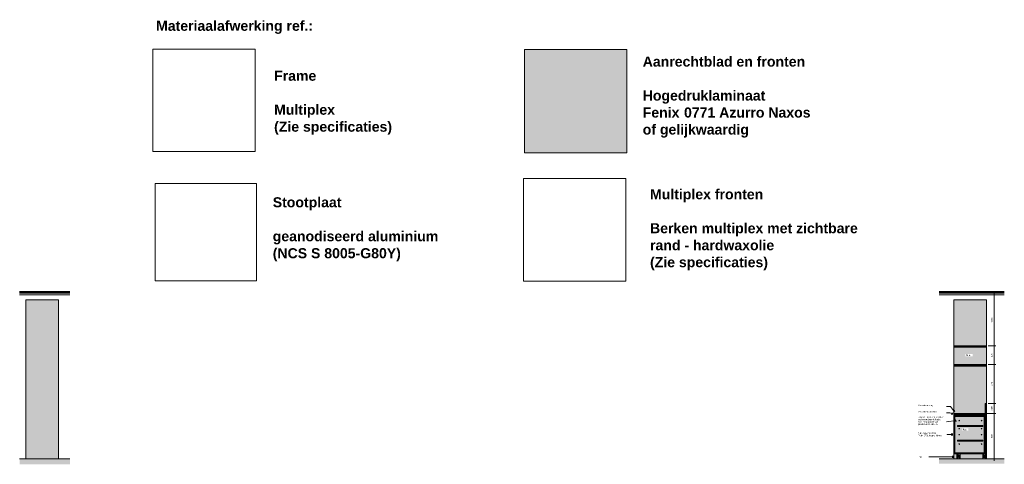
# Model space of a CAD drawing. Header units: millimetres. Extents: x 117981 to 165143, y 10338 to 94007.
# Tile 4 of 5: x 145571 to 165143, y 10540 to 19369. Entities that reach past the tile are written whole.
import ezdxf

# ---------------------------------------------------------------- set-up
doc = ezdxf.new("R2010")
doc.units = ezdxf.units.MM
for name, pattern in [('Dash', [6.35, 3.175, -3.175]), ('Hidden', [7.14375, 4.7625, -2.38125]), ('Overhead xxSmall', [2.579688, 1.5875, -0.992188])]:
    doc.linetypes.add(name, pattern=pattern)
for name, color, linetype, lineweight in [('0-3', 90, 'Continuous', 5), ('A----M-', 8, 'Continuous', 5), ('A----M--20', 8, 'Continuous', 5), ('A09-G--', 8, 'Dash', 5), ('A09-NT--1', 10, 'Continuous', 50), ('A09-NT--2', 90, 'Continuous', 13), ('A09-NT--3', 7, 'Continuous', 13), ('A09-NT--4', 7, 'Continuous', 5), ('A23-----1', 9, 'Continuous', 5), ('A23-----3', 250, 'Continuous', 13), ('A35-----1', 50, 'Continuous', 25), ('A35-----2', 250, 'Continuous', 13), ('A99----', 1, 'Continuous', 5), ('A99-----2', 1, 'Overhead xxSmall', 13), ('A99-----3', 1, 'Continuous', 13), ('A99-----5', 1, 'Continuous', 18), ('Detail Items', 1, 'Continuous', 5), ('Detail Items-1', 7, 'Continuous', 5), ('Detail Items-2', 155, 'Continuous', 5), ('Detail Items-3', 1, 'Hidden', 5)]:
    doc.layers.add(name, color=color, linetype=linetype, lineweight=lineweight)
doc.styles.add('Arial_1', font='arial.ttf', dxfattribs={"height": 30})
doc.styles.add('Arial_3', font='arial.ttf', dxfattribs={"height": 36})
doc.styles.add('Arial_B_1', font='arialbd.ttf', dxfattribs={"height": 200})
doc.dimstyles.new('TD_Diagonal_1_8_mm', dxfattribs={"dimscale": 304.8, "dimtxt": 36.729338, "dimasz": 0.026247, "dimexe": 0.098425, "dimexo": 0.098425, "dimgap": 0.059055, "dimtad": 1, "dimdec": 0, "dimzin": 0, "dimdsep": 46, "dimtxsty": 'Arial_3', "dimblk1": 'OBLIQUE', "dimblk2": 'OBLIQUE', "dimsah": 1, "dimcen": 0.09, "dimdle": 0.131234, "dimazin": 2, "dimtfac": 1, "dimtdec": 4, "dimtix": 1, "dimtmove": 0, "dimatfit": 3, "dimfxl": 1, "dimtvp": 1, "dimtfill": 1, "dimtolj": 1, "dimtzin": 0, "dimarcsym": 2})
picture_1 = doc.add_image_def('image1.jpg', size_in_pixel=(1021, 1021))
picture_2 = doc.add_image_def('image2.png', size_in_pixel=(527, 505))
pattern_1 = [(45, (164494.855, 11201.816), (-7.07107, 7.07107), [])]

# ---------------------------------------------------------------- blocks, each defined once
blk = doc.blocks.new('HSR-D_ABT_ARCH_Interieur_rvt-5-P1 Pantry - Elevation D')
at = {"layer": 'A23-----1'}
blk.add_hatch(color=256, dxfattribs=at).paths.add_polyline_path([(-92594, 10540), (-92594, 10650), (-93593, 10650), (-93593, 10540)])
at = {"layer": 'A23-----3'}
blk.add_line((-92594, 10650), (-93593, 10650), dxfattribs=at)
at = {"layer": 'A35-----1'}
for p, q in [((-92594, 13967), (-93593, 13967)), ((-92594, 13940), (-93593, 13940))]:
    blk.add_line(p, q, dxfattribs=at)
at = {"layer": 'A35-----2'}
blk.add_line((-93593, 13905), (-92594, 13905), dxfattribs=at)
blk = doc.blocks.new('HSR-D_ABT_ARCH_Interieur_rvt-6-Detail 48')
at = {"layer": 'A23-----1'}
blk.add_hatch(color=256, dxfattribs=at).paths.add_polyline_path([(92524, 10554), (93821, 10554), (93821, 10650), (92524, 10650)])
at = {"layer": 'A23-----3'}
for p, q in [((92878, 10650), (92524, 10650)), ((93395, 10650), (92941, 10650)), ((93821, 10650), (93470, 10650))]:
    blk.add_line(p, q, dxfattribs=at)
at = {"layer": 'A35-----1'}
for p, q in [((93821, 13967), (92524, 13967)), ((93821, 13940), (92524, 13940))]:
    blk.add_line(p, q, dxfattribs=at)
at = {"layer": 'A35-----2'}
blk.add_line((92524, 13905), (93821, 13905), dxfattribs=at)
blk = doc.blocks.new('Afstandsklods - Afstandsklods-18300582-Detail 48')
at = {"layer": 'Detail Items'}
for p, q in [((92896, 10750), (92941, 10750)), ((92896, 10750), (92896, 10650)), ((92941, 10650), (92896, 10750)), ((92896, 10650), (92941, 10750)), ((92896, 10650), (92941, 10650)), ((92941, 10750), (92941, 10650))]:
    blk.add_line(p, q, dxfattribs=at)
at = {"layer": 'Detail Items-3'}
for p, q in [((92896, 10750), (92941, 10750)), ((92896, 10650), (92896, 10750)), ((92941, 10750), (92896, 10650)), ((92941, 10650), (92896, 10750)), ((92941, 10650), (92896, 10650)), ((92941, 10750), (92941, 10650))]:
    blk.add_line(p, q, dxfattribs=at)
blk = doc.blocks.new('DIMBLOCK29-Detail 48')
at = {"layer": 'A----M--20'}
for p, q in [((164918, 13905), (164973, 13905)), ((164943, 13905), (164918, 13905)), ((164943, 13945), (164943, 12895)), ((164822, 12895), (164973, 12895)), ((164943, 12895), (164822, 12895))]:
    blk.add_line(p, q, dxfattribs=at)
at = {"layer": 'A----M--20', "lineweight": 35}
for p, q in [((164943, 13905), (164939, 13909)), ((164943, 13905), (164947, 13901)), ((164943, 12895), (164939, 12899)), ((164943, 12895), (164947, 12891))]:
    blk.add_line(p, q, dxfattribs=at)
at = {"layer": 'A----M--20', "color": 0, "insert": (164878, 13345), "char_height": 36, "width": 132.9, "attachment_point": 1, "rotation": 90, "line_spacing_factor": 0.941778, "style": 'Arial_3', "bg_fill": 3, "box_fill_scale": 1.25, "bg_fill_color": 256, "bg_fill_true_color": 13158600, "bg_fill_transparency": 0}
blk.add_mtext('1010', dxfattribs=at)
blk = doc.blocks.new('_Oblique')
at = {"color": 0, "linetype": 'ByBlock', "lineweight": -2}
blk.add_line((-0.5, -0.5), (0.5, 0.5), dxfattribs=at)
blk = doc.blocks.new('DIMBLOCK30-Detail 48')
at = {"layer": 'A----M--20'}
for p, q in [((164822, 12895), (164973, 12895)), ((164943, 12895), (164822, 12895)), ((164943, 12895), (164943, 12520)), ((164822, 12520), (164973, 12520)), ((164943, 12520), (164822, 12520))]:
    blk.add_line(p, q, dxfattribs=at)
at = {"layer": 'A----M--20', "lineweight": 35}
for p, q in [((164943, 12895), (164939, 12899)), ((164943, 12895), (164947, 12891)), ((164943, 12520), (164939, 12524)), ((164943, 12520), (164947, 12516))]:
    blk.add_line(p, q, dxfattribs=at)
at = {"layer": 'A----M--20', "color": 0, "insert": (164878, 12666), "char_height": 36, "width": 99.68, "attachment_point": 1, "rotation": 90, "line_spacing_factor": 0.941778, "style": 'Arial_3', "bg_fill": 3, "box_fill_scale": 1.25, "bg_fill_color": 256, "bg_fill_true_color": 13158600, "bg_fill_transparency": 0}
blk.add_mtext('375', dxfattribs=at)
blk = doc.blocks.new('DIMBLOCK31-Detail 48')
at = {"layer": 'A----M--20'}
for p, q in [((164822, 12520), (164973, 12520)), ((164943, 12520), (164822, 12520)), ((164943, 12520), (164943, 11750)), ((164822, 11750), (164973, 11750)), ((164943, 11750), (164822, 11750))]:
    blk.add_line(p, q, dxfattribs=at)
at = {"layer": 'A----M--20', "lineweight": 35}
for p, q in [((164943, 12520), (164939, 12524)), ((164943, 12520), (164947, 12516)), ((164943, 11750), (164939, 11754)), ((164943, 11750), (164947, 11746))]:
    blk.add_line(p, q, dxfattribs=at)
at = {"layer": 'A----M--20', "color": 0, "insert": (164878, 12093), "char_height": 36, "width": 99.68, "attachment_point": 1, "rotation": 90, "line_spacing_factor": 0.941778, "style": 'Arial_3', "bg_fill": 3, "box_fill_scale": 1.25, "bg_fill_color": 256, "bg_fill_true_color": 13158600, "bg_fill_transparency": 0}
blk.add_mtext('770', dxfattribs=at)
blk = doc.blocks.new('DIMBLOCK32-Detail 48')
at = {"layer": 'A----M--20'}
for p, q in [((164822, 11750), (164973, 11750)), ((164943, 11750), (164822, 11750)), ((164943, 11750), (164943, 11550)), ((164792, 11550), (164973, 11550)), ((164943, 11550), (164792, 11550))]:
    blk.add_line(p, q, dxfattribs=at)
at = {"layer": 'A----M--20', "lineweight": 35}
for p, q in [((164943, 11750), (164939, 11754)), ((164943, 11750), (164947, 11746)), ((164943, 11550), (164939, 11554)), ((164943, 11550), (164947, 11546))]:
    blk.add_line(p, q, dxfattribs=at)
at = {"layer": 'A----M--20', "color": 0, "insert": (164878, 11608), "char_height": 36, "width": 99.68, "attachment_point": 1, "rotation": 90, "line_spacing_factor": 0.941778, "style": 'Arial_3', "bg_fill": 3, "box_fill_scale": 1.25, "bg_fill_color": 256, "bg_fill_true_color": 13158600, "bg_fill_transparency": 0}
blk.add_mtext('200', dxfattribs=at)
blk = doc.blocks.new('DIMBLOCK33-Detail 48')
at = {"layer": 'A----M--20'}
for p, q in [((164792, 11550), (164973, 11550)), ((164943, 11550), (164792, 11550)), ((164943, 11550), (164943, 10610)), ((164918, 10650), (164973, 10650)), ((164943, 10650), (164918, 10650))]:
    blk.add_line(p, q, dxfattribs=at)
at = {"layer": 'A----M--20', "lineweight": 35}
for p, q in [((164943, 11550), (164939, 11554)), ((164943, 11550), (164947, 11546)), ((164943, 10650), (164939, 10654)), ((164943, 10650), (164947, 10646))]:
    blk.add_line(p, q, dxfattribs=at)
at = {"layer": 'A----M--20', "color": 0, "insert": (164878, 11058), "char_height": 36, "width": 99.68, "attachment_point": 1, "rotation": 90, "line_spacing_factor": 0.941778, "style": 'Arial_3', "bg_fill": 3, "box_fill_scale": 1.25, "bg_fill_color": 256, "bg_fill_true_color": 13158600, "bg_fill_transparency": 0}
blk.add_mtext('900', dxfattribs=at)

msp = doc.modelspace()

# ---------------------------------------------------------------- hatches: boundary and pattern name
at = {"layer": 'Detail Items-1'}
msp.add_hatch(color=256, dxfattribs=at).paths.add_polyline_path([(146343.3, 10650), (146343.3, 13805), (145693.3, 13805), (145693.3, 10650)])
h = msp.add_hatch(color=256, dxfattribs=at)
h.paths.add_polyline_path([(164199.9, 10650), (164199.9, 10750), (164141.9, 10750), (164141.9, 10650), (164161.5, 10650)])
h.paths.add_polyline_path([(164716.9, 10650), (164716.9, 10750), (164262.9, 10750), (164262.9, 10650)])
h.paths.add_polyline_path([(164217.9, 10768), (164743.9, 10768), (164743.9, 11492), (164159.9, 11492), (164159.9, 10768), (164199.9, 10768)])
h.paths.add_polyline_path([(164148.5, 11458.7), (164153.8, 11458.7), (164153.8, 11500), (164159.9, 11500), (164159.9, 11510), (164141.9, 11510), (164141.9, 11470), (164143.2, 11470), (164148.5, 11464.7)])
h.paths.add_polyline_path([(164761.9, 11550), (164761.9, 11750), (164791.9, 11750), (164791.9, 12490), (164141.9, 12490), (164141.9, 11550), (164217.9, 11550)])
h.paths.add_polyline_path([(164791.9, 12520), (164791.9, 12864.8), (164141.9, 12864.8), (164141.9, 12520)])
h.paths.add_polyline_path([(164141.9, 12894.8), (164791.9, 12894.8), (164791.9, 13805), (164141.9, 13805)])
h = msp.add_hatch(dxfattribs=at)
h.set_pattern_fill('FP_4', color=256, style=0, pattern_type=2)
h.set_pattern_definition(pattern_1)
h.paths.add_polyline_path([(164791.9, 12864.8), (164791.9, 12894.8), (164141.9, 12894.8), (164141.9, 12864.8)])
h = msp.add_hatch(dxfattribs=at)
h.set_pattern_fill('FP_4', color=256, style=0, pattern_type=2)
h.set_pattern_definition(pattern_1)
h.paths.add_polyline_path([(164791.9, 12490), (164791.9, 12520), (164141.9, 12520), (164141.9, 12490)])
h = msp.add_hatch(dxfattribs=at)
h.set_pattern_fill('FP_4', color=256, style=0, pattern_type=2)
h.set_pattern_definition(pattern_1)
h.paths.add_polyline_path([(164791.9, 10650), (164791.9, 11750), (164761.9, 11750), (164761.9, 10650)])
h = msp.add_hatch(dxfattribs=at)
h.set_pattern_fill('FP_4', color=256, style=0, pattern_type=2)
h.set_pattern_definition(pattern_1)
h.paths.add_polyline_path([(164761.9, 11510), (164761.9, 11550), (164141.9, 11550), (164141.9, 11510), (164217.9, 11510)])
h = msp.add_hatch(dxfattribs=at)
h.set_pattern_fill('FP_4', color=256, style=0, pattern_type=2)
h.set_pattern_definition(pattern_1)
h.paths.add_polyline_path([(164148.5, 10750), (164159.9, 10750), (164159.9, 11500), (164153.8, 11500), (164153.8, 11458.7), (164148.5, 11458.7), (164148.5, 11464.7), (164143.2, 11470), (164141.9, 11470), (164141.9, 10750)])
h = msp.add_hatch(dxfattribs=at)
h.set_pattern_fill('FP_4', color=256, style=0, pattern_type=2)
h.set_pattern_definition(pattern_1)
h.paths.add_polyline_path([(164217.9, 11492), (164761.9, 11492), (164761.9, 11510), (164159.9, 11510), (164159.9, 11492), (164199.9, 11492)])
h = msp.add_hatch(dxfattribs=at)
h.set_pattern_fill('FP_4', color=256, style=0, pattern_type=2)
h.set_pattern_definition(pattern_1)
h.paths.add_polyline_path([(164743.9, 10768), (164761.9, 10768), (164761.9, 11492), (164743.9, 11492)])
h = msp.add_hatch(dxfattribs=at)
h.set_pattern_fill('FP_4', color=256, style=0, pattern_type=2)
h.set_pattern_definition(pattern_1)
h.paths.add_polyline_path([(164217.9, 10750), (164761.9, 10750), (164761.9, 10768), (164159.9, 10768), (164159.9, 10750), (164199.9, 10750)])
h = msp.add_hatch(dxfattribs=at)
h.set_pattern_fill('FP_4', color=256, style=0, pattern_type=2)
h.set_pattern_definition(pattern_1)
h.paths.add_polyline_path([(164217.9, 10650), (164217.9, 10750), (164199.9, 10750), (164199.9, 10650)])
at = {"layer": 'Detail Items-2'}
msp.add_hatch(color=256, dxfattribs=at).paths.add_polyline_path([(157640, 16728), (157640, 18778.6), (155607, 18778.6), (155607, 16728)])

# ---------------------------------------------------------------- linework, layer by layer
at = {"layer": 'A09-NT--1'}
for p, q in [((164123.1, 11542.3), (164094.3, 11550.7)), ((164155.5, 11580.9), (164137.4, 11604.8)), ((164189.1, 11406.5), (164159.3, 11402.8)), ((164119.8, 11134.2), (164089.8, 11134.2)), ((164136.4, 10685.2), (164106.4, 10685.2))]:
    msp.add_line(p, q, dxfattribs=at)
at = {"layer": 'A09-NT--2'}
for p, q in [((164076.3, 11685.6), (163997.1, 11685.6)), ((164123.1, 11542.3), (164060.1, 11560.6)), ((164155.5, 11580.9), (164076.3, 11685.6)), ((164189.1, 11406.5), (163997.1, 11382.7)), ((164119.8, 11134.2), (163997.1, 11134.2)), ((164136.4, 10685.2), (163639.8, 10685.1))]:
    msp.add_line(p, q, dxfattribs=at)
at = {"layer": 'A99----'}
for p, q in [((146343.3, 13805), (145693.3, 13805)), ((145693.3, 13805), (145693.3, 10650)), ((146343.3, 10650), (146343.3, 13805)), ((164141.9, 13805), (164141.9, 12894.8)), ((164791.9, 13805), (164141.9, 13805)), ((164791.9, 12894.8), (164791.9, 13805)), ((164141.9, 12864.8), (164141.9, 12894.8)), ((164141.9, 12894.8), (164791.9, 12894.8)), ((164141.9, 12864.8), (164141.9, 12520)), ((164791.9, 12864.8), (164141.9, 12864.8)), ((164791.9, 12894.8), (164791.9, 12864.8)), ((164791.9, 12520), (164791.9, 12864.8)), ((164141.9, 12490), (164141.9, 12520)), ((164141.9, 12520), (164791.9, 12520)), ((164141.9, 12490), (164141.9, 11550)), ((164791.9, 12490), (164141.9, 12490)), ((164791.9, 12520), (164791.9, 12490)), ((164791.9, 11750), (164791.9, 12490)), ((164791.9, 11750), (164761.9, 11750)), ((164761.9, 11750), (164761.9, 11550)), ((164791.9, 10650), (164791.9, 11750)), ((164141.9, 11510), (164141.9, 11470)), ((145693.3, 10650), (146343.3, 10650)), ((164141.9, 10750), (164141.9, 10650)), ((164141.9, 10650), (164199.9, 10650)), ((164262.9, 10650), (164716.9, 10650)), ((164761.9, 10650), (164791.9, 10650))]:
    msp.add_line(p, q, dxfattribs=at)
at = {"layer": 'A99-----2'}
for p, q in [((164211.4, 11298), (164697.4, 11298)), ((164211.4, 11012), (164697.4, 11012))]:
    msp.add_line(p, q, dxfattribs=at)
at = {"layer": 'A99-----3'}
for p, q in [((157640, 18778.6), (155607, 18778.6)), ((155607, 18778.6), (155607, 16728)), ((157640, 16728), (157640, 18778.6)), ((155607, 16728), (157640, 16728)), ((164761.9, 11550), (164141.9, 11550)), ((164141.9, 11550), (164141.9, 11510)), ((164761.9, 11510), (164761.9, 11550)), ((164141.9, 11510), (164159.9, 11510)), ((164143.2, 11470), (164141.9, 11470)), ((164141.9, 11470), (164141.9, 10750)), ((164148.5, 11464.7), (164143.2, 11470)), ((164148.5, 11458.7), (164148.5, 11464.7)), ((164153.8, 11458.7), (164148.5, 11458.7)), ((164159.9, 11500), (164153.8, 11500)), ((164153.8, 11500), (164153.8, 11458.7)), ((164761.9, 11510), (164159.9, 11510)), ((164159.9, 11510), (164159.9, 11500)), ((164159.9, 10750), (164159.9, 11500)), ((164159.9, 11492), (164743.9, 11492)), ((164743.9, 10768), (164743.9, 11492)), ((164743.9, 11492), (164761.9, 11492)), ((164761.9, 11492), (164761.9, 11510)), ((164761.9, 11492), (164761.9, 10768)), ((164743.9, 10768), (164159.9, 10768)), ((164761.9, 10768), (164743.9, 10768)), ((164761.9, 10750), (164761.9, 10768)), ((164141.9, 10750), (164159.9, 10750)), ((164159.9, 10750), (164217.9, 10750)), ((164199.9, 10750), (164199.9, 10650)), ((164199.9, 10650), (164217.9, 10650)), ((164262.9, 10750), (164716.9, 10750))]:
    msp.add_line(p, q, dxfattribs=at)
for centre in [(164246.4, 11408.1), (164691.4, 11408.1), (164246.4, 11248.6), (164691.4, 11248.6), (164246.4, 11128.6), (164691.4, 11128.6), (164246.4, 10940.6), (164691.4, 10940.6)]:
    msp.add_circle(centre, 5, dxfattribs=at)
at = {"layer": 'A99-----5'}
for p, q in [((164716.9, 11308), (164211.4, 11308)), ((164211.4, 11308), (164211.4, 11288)), ((164211.4, 11288), (164716.9, 11288)), ((164716.9, 11288), (164716.9, 11308)), ((164716.9, 11022), (164211.4, 11022)), ((164211.4, 11022), (164211.4, 11002)), ((164211.4, 11002), (164716.9, 11002)), ((164716.9, 11002), (164716.9, 11022))]:
    msp.add_line(p, q, dxfattribs=at)

# ---------------------------------------------------------------- block references
at = {"layer": '0-3'}
for name, p in [('HSR-D_ABT_ARCH_Interieur_rvt-5-P1 Pantry - Elevation D', (239163, 0)), ('HSR-D_ABT_ARCH_Interieur_rvt-6-Detail 48', (71322.2, 0))]:
    msp.add_blockref(name, p, dxfattribs=at)
at = {"layer": 'Detail Items'}
for p in [(71322.2, 0), (71821.2, 0)]:
    msp.add_blockref('Afstandsklods - Afstandsklods-18300582-Detail 48', p, dxfattribs=at)

# ---------------------------------------------------------------- texts
at = {"layer": 'A09-NT--3', "insert": (163427.7, 10700.6), "char_height": 30, "width": 99.409, "attachment_point": 1, "style": 'Arial_1', "bg_fill": 3, "box_fill_scale": 1.25, "bg_fill_color": 256, "bg_fill_true_color": 13158600, "bg_fill_transparency": 0}
msp.add_mtext('Plint', dxfattribs=at)
at = {"layer": 'A09-NT--4', "char_height": 200, "attachment_point": 1, "style": 'Arial_B_1', "bg_fill": 3, "box_fill_scale": 1.25, "bg_fill_color": 256, "bg_fill_true_color": 13158600, "bg_fill_transparency": 0}
for s, insert, width in [('Materiaalafwerking ref.:', (148281.6, 19348.1), 3872.151), ('Aanrechtblad en fronten', (157955.7, 18637.9), 3968.353), ('Frame', (150627.8, 18356.3), 1034.177), ('Hogedruklaminaat', (157955.7, 17963.2), 2998.311), ('Multiplex', (150627.8, 17681.6), 1499.156), ('of gelijkwaardig', (157955.7, 17288.5), 2613.501), ('Stootplaat ', (150600.9, 15843.7), 1771.729), ('Multiplex fronten', (158100.9, 16002.7), 2773.839), ('Berken multiplex met zichtbare ', (158100.9, 15328.1), 5186.918), ('geanodiseerd aluminium ', (150600.9, 15169), 4144.724), ('(Zie specificaties)', (158100.9, 14653.4), 2886.075)]:
    msp.add_mtext(s, dxfattribs=dict(at, insert=insert, width=width))

# ---------------------------------------------------------------- pictures from other files: only their frames are drawn
at = {"layer": 'A09-G--'}
image = msp.add_image(picture_1, insert=(148215.1, 16750.3), size_in_units=(2034.9, 2034.9), dxfattribs=at)
image.dxf.flags = 7
image = msp.add_image(picture_2, insert=(148263.3, 14183.4), size_in_units=(2013.9, 1929.9), dxfattribs=at)
image.dxf.flags = 7
image = msp.add_image(picture_1, insert=(155584.7, 14178.4), size_in_units=(2034.9, 2034.9), dxfattribs=at)
image.dxf.flags = 7

# ---------------------------------------------------------------- next in the draw order: texts
at = {"layer": 'A09-NT--3', "char_height": 30, "attachment_point": 1, "style": 'Arial_1', "bg_fill": 3, "box_fill_scale": 1.25, "bg_fill_color": 256, "bg_fill_true_color": 13158600, "bg_fill_transparency": 0}
for s, insert, width in [('Plank', (164378.2, 12720.5), 126.667), ('Stippen om de mogelijkheid ', (163427.7, 11493.4), 631.73), ('Alle keukenfronten:', (163427.7, 11173.4), 436.118), ('Kast', (164318.2, 11247.4), 101.013)]:
    msp.add_mtext(s, dxfattribs=dict(at, insert=insert, width=width))
at = {"layer": 'A09-NT--4', "char_height": 200, "attachment_point": 1, "style": 'Arial_B_1', "bg_fill": 3, "box_fill_scale": 1.25, "bg_fill_color": 256, "bg_fill_true_color": 13158600, "bg_fill_transparency": 0}
for s, insert, width in [('Fenix ', (157955.7, 17625.8), 994.093), ('0771 Azurro Naxos', (158776, 17625.8), 3110.548), ('(Zie specificaties)', (150627.8, 17344.3), 2886.075), ('rand - hardwaxolie', (158100.9, 14990.7), 3054.429), ('(NCS S 8005-G80Y) ', (150600.9, 14831.7), 3230.801)]:
    msp.add_mtext(s, dxfattribs=dict(at, insert=insert, width=width))

# ---------------------------------------------------------------- next in the draw order: dimensions: what is measured, and where the dimension line sits
at = {"layer": 'A----M-'}
dim = msp.add_linear_dim(base=(164942.7, 12894.8), p1=(164948.4, 13905), p2=(164791.9, 12894.8), angle=90, dimstyle='TD_Diagonal_1_8_mm', override={"dimpost": '<>', "dimfxl": 1022.240729}, dxfattribs=at)
dim.commit()
dim.dimension.update_dxf_attribs({"geometry": 'DIMBLOCK29-Detail 48', "text_midpoint": (164906.4, 13399.9)})

# ---------------------------------------------------------------- next in the draw order: linework, layer by layer
at = {"layer": 'A09-NT--2'}
msp.add_line((164060.1, 11560.6), (163997.1, 11560.6), dxfattribs=at)

# ---------------------------------------------------------------- next in the draw order: texts
at = {"layer": 'A09-NT--3', "char_height": 30, "attachment_point": 1, "style": 'Arial_1', "bg_fill": 3, "box_fill_scale": 1.25, "bg_fill_color": 256, "bg_fill_true_color": 13158600, "bg_fill_transparency": 0}
for s, insert, width in [('Verzonken deurkruk ', (163427.7, 11599.8), 468.185), ('van verstelbare hoogtes ', (163427.7, 11445.8), 548.354), ('Fenix 0771 Azurro Naxos', (163427.7, 11125.8), 569.198)]:
    msp.add_mtext(s, dxfattribs=dict(at, insert=insert, width=width))

# ---------------------------------------------------------------- next in the draw order: dimensions: what is measured, and where the dimension line sits
at = {"layer": 'A----M-'}
dim = msp.add_linear_dim(base=(164942.7, 12520), p1=(164791.9, 12894.8), p2=(164791.9, 12520), angle=90, dimstyle='TD_Diagonal_1_8_mm', override={"dimpost": '<>', "dimfxl": 374.811921}, dxfattribs=at)
dim.commit()
dim.dimension.update_dxf_attribs({"geometry": 'DIMBLOCK30-Detail 48', "text_midpoint": (164906.4, 12707.4)})

# ---------------------------------------------------------------- next in the draw order: texts
at = {"layer": 'A09-NT--3', "char_height": 30, "attachment_point": 1, "style": 'Arial_1', "bg_fill": 3, "box_fill_scale": 1.25, "bg_fill_color": 256, "bg_fill_true_color": 13158600, "bg_fill_transparency": 0}
for s, insert, width in [('Verzonken voeg', (163427.7, 11724.8), 360.759), ('voor het plaatsen van ', (163427.7, 11398.2), 493.839)]:
    msp.add_mtext(s, dxfattribs=dict(at, insert=insert, width=width))

# ---------------------------------------------------------------- next in the draw order: dimensions: what is measured, and where the dimension line sits
at = {"layer": 'A----M-'}
dim = msp.add_linear_dim(base=(164942.7, 11750), p1=(164791.9, 12520), p2=(164791.9, 11750), angle=90, dimstyle='TD_Diagonal_1_8_mm', override={"dimpost": '<>', "dimfxl": 770}, dxfattribs=at)
dim.commit()
dim.dimension.update_dxf_attribs({"geometry": 'DIMBLOCK31-Detail 48', "text_midpoint": (164906.4, 12135)})

# ---------------------------------------------------------------- next in the draw order: texts
at = {"layer": 'A09-NT--3', "insert": (163427.7, 11350.6), "char_height": 30, "width": 468.185, "attachment_point": 1, "style": 'Arial_1', "bg_fill": 3, "box_fill_scale": 1.25, "bg_fill_color": 256, "bg_fill_true_color": 13158600, "bg_fill_transparency": 0}
msp.add_mtext('planken te illustreren', dxfattribs=at)

# ---------------------------------------------------------------- next in the draw order: dimensions: what is measured, and where the dimension line sits
at = {"layer": 'A----M-'}
dim = msp.add_linear_dim(base=(164942.7, 11550), p1=(164791.9, 11750), p2=(164761.9, 11550), angle=90, dimstyle='TD_Diagonal_1_8_mm', override={"dimpost": '<>', "dimfxl": 202.237484}, dxfattribs=at)
dim.commit()
dim.dimension.update_dxf_attribs({"geometry": 'DIMBLOCK32-Detail 48', "text_midpoint": (164906.4, 11650)})

# ---------------------------------------------------------------- next in the draw order: dimensions: what is measured, and where the dimension line sits
dim = msp.add_linear_dim(base=(164942.7, 10650), p1=(164761.9, 11550), p2=(164948.4, 10650), angle=90, dimstyle='TD_Diagonal_1_8_mm', override={"dimpost": '<>', "dimfxl": 919.122898}, dxfattribs=at)
dim.commit()
dim.dimension.update_dxf_attribs({"geometry": 'DIMBLOCK33-Detail 48', "text_midpoint": (164906.4, 11100)})

doc.saveas('drawing.dxf')
